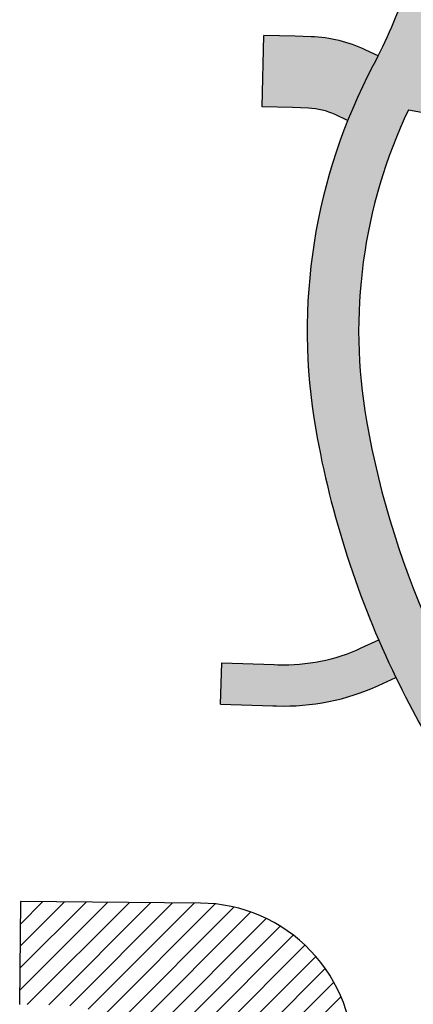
# Model space of a CAD drawing. Header units: feet. Extents: x 158973 to 165016, y 286824 to 289770.
# Tile 5 of 10: x 161347 to 161386, y 289031 to 289126. Entities that reach past the tile are written whole.
import ezdxf

# ---------------------------------------------------------------- set-up
doc = ezdxf.new("R2010")
doc.units = ezdxf.units.FT
doc.header["$MEASUREMENT"] = 0
for name, color, linetype in [('PV_P_Drive', 1, 'Continuous'), ('PV_P_Walk', 4, 'Continuous'), ('SC_Shading1', 247, 'Continuous'), ('SC_Shading2', 255, 'Continuous')]:
    doc.layers.add(name, color=color, linetype=linetype)

msp = doc.modelspace()

# ---------------------------------------------------------------- hatches: boundary and pattern name
at = {"layer": 'SC_Shading1'}
h = msp.add_hatch(dxfattribs=at)
h.set_pattern_fill('ANSI31', color=256, scale=12)
h.set_pattern_definition([(45, (-3.438726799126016, 117.8500592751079), (-1.060660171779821, 1.060660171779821), [])])
edge = h.paths.add_edge_path()
edge.add_line((161363.9849836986, 288976.6634085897), (161365.338855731, 289015.1139777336))
edge.add_arc((161350.3481455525, 289015.641811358), 14.99999999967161, 357.9834077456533, 449.4807186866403)
edge.add_line((161350.4840912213, 289030.6411953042), (161347.2739695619, 289030.6702899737))
edge.add_line((161347.2739695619, 289030.6702899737), (161347.3646000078, 289040.6698792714))
edge.add_line((161347.3646000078, 289040.6698792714), (161364.8403072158, 289040.5114896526))
edge.add_arc((161364.704361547, 289025.5121057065), 14.99999999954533, -2.01659225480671, 89.48071868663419, ccw=False)
edge.add_line((161379.6950717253, 289024.984272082), (161377.9763131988, 288976.1707638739))
edge.add_arc((161331.005421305, 288977.8246425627), 47.0000000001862, 310.71895382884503, 357.9834077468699, ccw=False)
edge.add_line((161361.6658320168, 288942.2024694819), (161352.6814990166, 288952.9419647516))
edge.add_arc((161331.0054213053, 288977.8246425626), 32.99999999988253, 311.0601398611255, 357.9834077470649)
at = {"layer": 'SC_Shading2'}
h = msp.add_hatch(color=256, dxfattribs=at)
h.dxf.hatch_style = 1
edge = h.paths.add_edge_path()
edge.add_arc((161466.1501050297, 289102.326413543), 91.50000000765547, 205.8747724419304, 218.5800800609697, ccw=False)
edge.add_line((161383.8229784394, 289062.3952949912), (161382.131830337, 289061.6202304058))
edge.add_arc((161372.9658661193, 289081.6198578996), 21.99999999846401, 268.095068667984, 294.62230593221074, ccw=False)
edge.add_line((161372.234559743, 289059.632016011), (161366.7930000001, 289059.8130000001))
edge.add_line((161366.7930000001, 289059.8130000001), (161366.9259647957, 289063.8107894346))
edge.add_line((161366.9259647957, 289063.8107894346), (161372.3675245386, 289063.6298054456))
edge.add_arc((161372.9658661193, 289081.6198579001), 17.99999999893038, 268.0950686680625, 294.6223059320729)
edge.add_line((161380.4652913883, 289065.256526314), (161382.1564394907, 289066.0315908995))
edge.add_arc((161466.1501050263, 289102.3264135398), 91.50000000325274, 190.0056797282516, 203.3698394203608, ccw=False)
edge.add_arc((161430.2052505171, 289095.984691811), 55.00000000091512, 158.2104245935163, 190.0056797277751, ccw=False)
edge.add_line((161379.1348146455, 289116.4006311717), (161377.9137424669, 289116.9805597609))
edge.add_arc((161375.1114186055, 289111.080109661), 6.53209999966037, 64.5953713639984, 87.98340774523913)
edge.add_line((161375.3412760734, 289117.6081641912), (161373.8190000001, 289117.662))
edge.add_line((161373.8190000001, 289117.662), (161370.8199197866, 289117.7362823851))
edge.add_line((161370.8199197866, 289117.7362823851), (161370.9916534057, 289124.6698629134))
edge.add_line((161370.9916534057, 289124.6698629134), (161373.9907336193, 289124.5955805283))
edge.add_line((161373.9907336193, 289124.5955805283), (161375.5853393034, 289124.5396687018))
edge.add_arc((161375.1114186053, 289111.0801096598), 13.46790000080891, 64.59537136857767, 87.98340774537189, ccw=False)
edge.add_line((161380.8892569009, 289123.2456723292), (161382.0903421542, 289122.6752362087))
edge.add_arc((161337.4082856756, 289145.1143500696), 50.00000002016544, 333.3344170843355, 341.6155352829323)
edge.add_line((161384.856363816, 289129.3447627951), (161389.7586992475, 289127.7154490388))
edge.add_arc((161466.1501050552, 289102.3264135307), 80.50000003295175, 161.6155352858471, 169.4349413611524)
edge.add_line((161387.0147935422, 289117.0862399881), (161385.048698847, 289117.4529437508))
edge.add_arc((161430.2052505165, 289095.9846918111), 50.00000000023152, 154.572729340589, 190.0056797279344)
edge.add_arc((161466.1501050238, 289102.3264135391), 86.50000000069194, 190.0056797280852, 218.5800800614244)
edge.add_line((161398.5298261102, 289048.3843346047), (161394.6211394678, 289045.2662953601))

# ---------------------------------------------------------------- linework, layer by layer
at = {"layer": 'PV_P_Drive', "flags": 128}
for points in [[(161347.3646000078, 289040.6698792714), (161347.2739695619, 289030.6702899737)], [(161364.8403072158, 289040.5114896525), (161347.3646000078, 289040.6698792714)]]:
    msp.add_lwpolyline(points, dxfattribs=at)
at = {"layer": 'PV_P_Drive'}
msp.add_arc((161364.7043615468, 289025.512105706), 15, 357.9834077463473, 89.48071868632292, dxfattribs=at)
at = {"layer": 'PV_P_Walk', "flags": 128}
for points in [[(161384.856363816, 289129.3447627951, -0.04153520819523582), (161381.5973165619, 289121.7192747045, 0.1669113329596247), (161376.0417711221, 289086.4286727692, 0.06935285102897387), (161383.8229784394, 289062.3952949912, 0.06094180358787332), (161395.8770635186, 289043.7265019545, -0.1527417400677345), (161397.8154869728, 289039.0364756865), (161399.7476642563, 289017.3312581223, -0.02663958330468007), (161400.082309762, 289007.9134770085), (161398.9080129, 288941.7559273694, -0.06453078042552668), (161397.3118415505, 288930.9484219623), (161392.797853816, 288914.981204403)], [(161385.048698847, 289117.4529437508, 0.1558491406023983), (161380.9657237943, 289087.297401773, 0.1308476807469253), (161399.7171204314, 289046.9286829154, -0.1527417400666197), (161402.7957929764, 289039.4798176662), (161404.7279702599, 289017.774600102, -0.02663958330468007), (161405.0815222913, 289007.8247409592), (161403.9072254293, 288941.6671913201, -0.06453078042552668), (161402.1232692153, 288929.5882146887), (161398.4660436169, 288916.6516007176)]]:
    msp.add_lwpolyline(points, format="xyb", dxfattribs=at)
at = {"layer": 'PV_P_Walk', "elevation": 960.3269999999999, "flags": 128}
msp.add_lwpolyline([(161370.8199197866, 289117.7362823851), (161370.9916534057, 289124.6698629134)], dxfattribs=at)
for points in [[(161382.0903421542, 289122.6752362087), (161380.8892569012, 289123.245672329, 0.1024052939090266), (161375.5853393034, 289124.5396687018), (161374.0268984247, 289124.5945425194), (161370.9916534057, 289124.6698629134)], [(161379.1348146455, 289116.4006311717), (161377.9137424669, 289116.9805597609, 0.1024052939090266), (161375.3412760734, 289117.6081641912), (161373.7828351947, 289117.6630380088), (161370.8199197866, 289117.7362823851)]]:
    msp.add_lwpolyline(points, format="xyb", dxfattribs=at)
at = {"layer": 'PV_P_Walk', "flags": 128}
for points in [[(161385.048698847, 289117.4529437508), (161387.0147935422, 289117.0862399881)], [(161380.4652913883, 289065.256526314), (161382.1564394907, 289066.0315908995)], [(161366.7930000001, 289059.8130000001), (161366.9259647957, 289063.8107894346)], [(161366.9259647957, 289063.8107894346), (161372.0026382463, 289063.6419414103)], [(161372.0026382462, 289063.6419414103), (161372.3675245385, 289063.6298054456)], [(161382.131830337, 289061.6202304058), (161383.8229784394, 289062.3952949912)], [(161366.7930000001, 289059.8130000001), (161371.8696734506, 289059.6441519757)], [(161371.8696734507, 289059.6441519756), (161372.2345597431, 289059.632016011)]]:
    msp.add_lwpolyline(points, dxfattribs=at)
at = {"layer": 'PV_P_Walk'}
for radius in [18, 22]:
    msp.add_arc((161372.9658661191, 289081.6198579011), radius, 268.0950686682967, 294.622305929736, dxfattribs=at)

doc.saveas('drawing.dxf')
